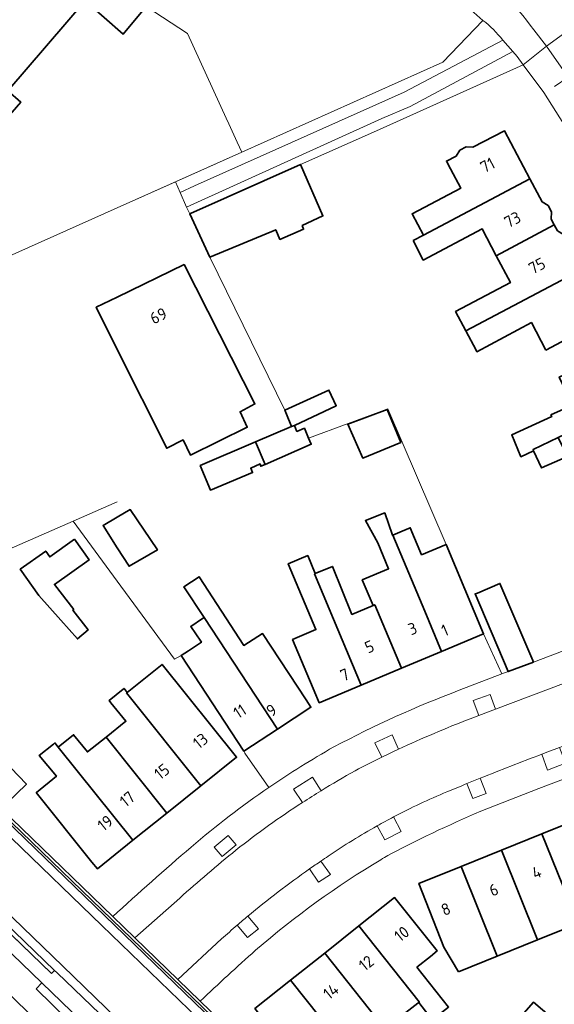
# Model space of a CAD drawing. Extents: x 152761 to 155748, y 459947 to 462743.
# Tile 237 of 256: x 154989 to 155050, y 462105 to 462218. Entities that reach past the tile are written whole.
import ezdxf
from ezdxf.enums import TextEntityAlignment as Align

# ---------------------------------------------------------------- set-up
doc = ezdxf.new("R2010")
doc.units = 0
doc.header["$LTSCALE"] = 0.75
doc.linetypes.add('AM-AS', pattern=[16, 10, -2, 2, -2])
for name, color, linetype, lineweight in [('B-RO-AM-AS_SPOOR-G', 251, 'AM-AS', 18), ('B-RO-GR-BEPLANTING_CULTUUR_HEESTERS-GV', 251, 'CONTINUOUS', 18), ('B-RO-GR-GROENVOORZIENING-GV', 251, 'CONTINUOUS', 18), ('B-RO-IE-TERREINAFSCHEIDING_KUNSTMATIG_HEKWERK-G', 251, 'IE-TERREINAFSCHEIDING-KUNSTMATIG', 18), ('B-RO-IE-TERREINAFSCHEIDING_KUNSTMATIG_MUUR-G', 251, 'IE-TERREINAFSCHEIDING-KUNSTMATIG-DICHT', 18), ('B-RO-IE-TERREINAFSCHEIDING_KUNSTMATIG_MUUR-GV', 251, 'CONTINUOUS', 18), ('B-RO-KW-KUNSTWERK_GELUIDSWERING_SCHERM-G', 251, 'CONTINUOUS', 18), ('B-RO-OG-BEBOUWING-GV', 6, 'CONTINUOUS', 35), ('B-RO-OG-BEBOUWING-T18', 1, 'CONTINUOUS', 18), ('B-RO-OG-TERREIN_CULTUURSCHEIDING-GV', 251, 'CONTINUOUS', 18), ('B-RO-OG-TERREIN_ONBEGROEID-GV', 251, 'CONTINUOUS', 18), ('B-RO-VH-VERHARDING_ASFALT-GV', 251, 'CONTINUOUS', 18), ('B-RO-VH-VERHARDING_BETONSTRAATSTEEN-GV', 251, 'CONTINUOUS', 18), ('B-RO-VH-VERHARDING_HALFVERHARDING-GV', 251, 'CONTINUOUS', 18), ('B-RO-VH-VERHARDING_STRAATBAKSTEEN-GV', 251, 'CONTINUOUS', 18), ('B-RO-VH-VERHARDING_TEGEL-GV', 251, 'CONTINUOUS', 18)]:
    doc.layers.add(name, color=color, linetype=linetype, lineweight=lineweight)
doc.styles.add('NLCS-ISO-M200-T18', font='NLCS-ISO.ttf', dxfattribs={"height": 0.36})
doc.linetypes.add('IE-TERREINAFSCHEIDING-KUNSTMATIG', pattern='A,4,[82,NLCS.SHX,S=0.75,R=90,X=0,Y=0],4,-2', length=10)
doc.linetypes.add('IE-TERREINAFSCHEIDING-KUNSTMATIG-DICHT', pattern='A,8,-1,[82,NLCS.SHX,S=0.75,R=90,X=0,Y=0],-1', length=10)

msp = doc.modelspace()

# ---------------------------------------------------------------- linework, layer by layer
at = {"layer": 'B-RO-AM-AS_SPOOR-G', "flags": 128}
msp.add_lwpolyline([(155681.987, 461195.763), (155672.897, 461211.998), (155658.384, 461238), (155648.351, 461255.973), (155631.803, 461285.539), (155617.005, 461312.012), (155604.143, 461335.108), (155586.106, 461367.342), (155573.02, 461390.792), (155559.991, 461413.975), (155544.73, 461441.297), (155529.591, 461468.574), (155516.181, 461492.539), (155500.425, 461520.67), (155487.311, 461544.201), (155472.908, 461569.975), (155459.676, 461593.56), (155452.428, 461606.124), (155446.443, 461616.221), (155440.009, 461626.758), (155432.431, 461638.783), (155427.999, 461645.62), (155419.637, 461658.231), (155411.687, 461669.817), (155404.43, 461680.083), (155396.489, 461691.108), (155386.222, 461704.969), (155375.934, 461718.105), (155367.385, 461728.826), (155358.538, 461739.712), (155349.636, 461750.151), (155339.349, 461762.035), (155326.593, 461776.143), (155315.623, 461787.804), (155302.965, 461800.863), (155286.683, 461817.004), (155279.088, 461824.405), (155265.87, 461837.192), (155251.91, 461850.736), (155235.055, 461867.015), (155223.768, 461877.851), (155210.731, 461890.47), (155196.665, 461904.045), (155180.515, 461919.578), (155162.215, 461937.301), (155146.061, 461952.951), (155129.233, 461969.126), (155112.429, 461985.449), (155089.419, 462007.664), (155069.182, 462027.224), (155049.179, 462046.54), (155031.327, 462063.779), (155013.24, 462081.298), (154991.538, 462102.251), (154971.216, 462121.853), (154947.336, 462145.018), (154926.087, 462165.465), (154903.331, 462187.394), (154885.668, 462204.449), (154866.26, 462223.265), (154854.532, 462234.618), (154837.057, 462251.563), (154828.307, 462260.46), (154819.869, 462269.224), (154807.197, 462281.919), (154798.331, 462290.411), (154775.258, 462312.873), (154762.216, 462325.461), (154742.643, 462344.37), (154723.927, 462362.402), (154710.544, 462375.359), (154692.99, 462392.257), (154675.511, 462409.117), (154657.482, 462426.5), (154637.826, 462445.435), (154617.093, 462465.509), (154594.11, 462487.696), (154586.212, 462495.316)], dxfattribs=at)
at = {"layer": 'B-RO-GR-BEPLANTING_CULTUUR_HEESTERS-GV', "flags": 128}
for points in [[(155144.963, 461974.7), (155145.179, 461974.997), (155145.061, 461975.091), (155144.977, 461974.992), (155142.443, 461977.139), (155044.234, 462071.257), (154985.542, 462127.971), (154984.597, 462128.883), (154863.02, 462246.363), (154853.037, 462256.167), (154843.167, 462266.13), (154834.79, 462274.708), (154829.082, 462280.441), (154828.884, 462280.246), (154830.969, 462278.132), (154844.308, 462264.577)], [(154847.739, 462246.089), (154991.355, 462107.365), (155140.92, 461962.856), (155142.094, 461964.09), (155136.932, 461970.298), (154993.08, 462108.477), (154992.782, 462108.765), (154992.518, 462108.491), (154992.457, 462108.428), (154887.644, 462209.685), (154857.734, 462238.58)], [(154863.489, 462245.55), (155045.478, 462069.704), (155142.795, 461976.399), (155143.561, 461975.763), (155144.963, 461974.7)]]:
    msp.add_lwpolyline(points, dxfattribs=at)
at = {"layer": 'B-RO-GR-GROENVOORZIENING-GV', "flags": 128}
for points in [[(155043.401, 462138.744), (155042.785, 462140.435), (155040.836, 462139.733), (155041.483, 462138.019)], [(155048.715, 462133.577), (155049.386, 462131.732), (155051.432, 462132.537), (155050.765, 462134.353), (155049.411, 462133.839)], [(155013.637, 462123.169), (155012.741, 462124.258), (155011.125, 462122.928), (155012.021, 462121.84)]]:
    msp.add_lwpolyline(points, close=True, dxfattribs=at)
for points in [[(155032.269, 462134.141), (155031.527, 462135.797), (155029.558, 462134.9), (155030.364, 462133.232)], [(155023.384, 462129.392), (155022.399, 462130.959), (155020.206, 462129.551), (155021.247, 462128.04)], [(155040.122, 462130.204), (155040.813, 462128.499), (155042.332, 462129.08), (155041.641, 462130.819)], [(155029.811, 462125.353), (155030.715, 462123.74), (155032.566, 462124.696), (155031.711, 462126.385)], [(155022.063, 462120.417), (155023.104, 462118.896), (155024.452, 462119.767), (155023.366, 462121.315)], [(155013.754, 462113.958), (155014.95, 462112.539), (155016.188, 462113.554), (155014.985, 462115.002)]]:
    msp.add_lwpolyline(points, dxfattribs=at)
at = {"layer": 'B-RO-GR-GROENVOORZIENING-GV'}
for points in [[(155030.364, 462133.232, -0.0036051), (155032.269, 462134.141)], [(155041.641, 462130.819, 0.0007946), (155040.122, 462130.204)], [(155021.247, 462128.04, -0.0054902), (155023.384, 462129.392)], [(155031.711, 462126.385, 0.0070143), (155029.811, 462125.353)], [(155023.366, 462121.315, 0.0041977), (155022.063, 462120.417)], [(155014.985, 462115.002, 0.0048386), (155013.754, 462113.958)]]:
    msp.add_lwpolyline(points, format="xyb", dxfattribs=at)
at = {"layer": 'B-RO-IE-TERREINAFSCHEIDING_KUNSTMATIG_HEKWERK-G', "flags": 128}
for points in [[(154847.739, 462246.089), (154991.355, 462107.365)], [(155012.487, 462206.573), (155008.057, 462216.271), (155003.328, 462219.367)], [(155037.367, 462212.984), (155041.965, 462217.781)], [(155037.367, 462212.984), (155014.277, 462202.655)], [(155021.021, 462201.247), (155029.747, 462205.1), (155046.594, 462212.687)], [(155012.783, 462205.926), (155012.487, 462206.573)], [(155013.754, 462203.8), (155012.783, 462205.926)], [(155014.277, 462202.655), (155013.754, 462203.8)], [(155014.277, 462202.655), (155000, 462196.283)], [(155000, 462196.283), (154973.432, 462184.426)], [(154994.935, 462160.332), (155000, 462162.547)], [(154974.35, 462151.315), (154994.935, 462160.332)], [(154991.355, 462107.365), (155140.92, 461962.856)]]:
    msp.add_lwpolyline(points, dxfattribs=at)
at = {"layer": 'B-RO-IE-TERREINAFSCHEIDING_KUNSTMATIG_MUUR-G', "flags": 128}
for points in [[(154992.457, 462108.428), (154887.644, 462209.685)], [(154985.542, 462127.971), (155044.234, 462071.257), (155142.443, 461977.139), (155144.977, 461974.992), (155145.061, 461975.091)], [(154992.518, 462108.491), (154992.457, 462108.428)]]:
    msp.add_lwpolyline(points, dxfattribs=at)
at = {"layer": 'B-RO-IE-TERREINAFSCHEIDING_KUNSTMATIG_MUUR-GV', "flags": 128}
for points in [[(154843.398, 462266.356), (154835.02, 462274.935), (154830.017, 462279.965), (154829.508, 462280.477), (154829.323, 462280.663), (154829.082, 462280.441), (154834.79, 462274.708), (154843.167, 462266.13), (154853.037, 462256.167), (154863.02, 462246.363), (154984.597, 462128.883), (154985.542, 462127.971), (155044.234, 462071.257), (155142.443, 461977.139), (155144.977, 461974.992), (155145.061, 461975.091), (155145.186, 461975.238), (155144.939, 461975.447)], [(155144.939, 461975.447), (155142.659, 461977.379), (155123.553, 461995.689), (155116.655, 462002.3), (155090.984, 462026.902), (155085.937, 462031.739), (155053.756, 462062.579), (155044.458, 462071.49), (155032.313, 462083.226), (155026.382, 462088.957), (155009.521, 462105.25), (155006.941, 462107.742), (155002.023, 462112.494), (154999.473, 462114.958), (154982.052, 462131.792), (154965.879, 462147.42), (154940.823, 462171.632), (154940.701, 462171.75), (154863.245, 462246.595)], [(154857.734, 462238.58), (154887.644, 462209.685), (154992.457, 462108.428), (154992.518, 462108.491), (154992.782, 462108.765), (154860.425, 462236.714)]]:
    msp.add_lwpolyline(points, dxfattribs=at)
at = {"layer": 'B-RO-KW-KUNSTWERK_GELUIDSWERING_SCHERM-G', "flags": 128}
msp.add_lwpolyline([(154992.418, 462108.452), (154914.564, 462183.572), (154887.644, 462209.685)], dxfattribs=at)
at = {"layer": 'B-RO-OG-BEBOUWING-GV', "flags": 128}
msp.add_lwpolyline([(154983.441, 462202.139), (154988.923, 462208.398), (154987.421, 462209.694), (154996.317, 462220.032), (155000.659, 462216.194), (155003.328, 462219.367), (155008.639, 462225.681), (154992.936, 462239.354), (154988.891, 462242.877), (154980.965, 462233.815)], dxfattribs=at)
for points in [[(155038.244, 462200.742), (155039.411, 462198.526), (155033.838, 462195.595), (155035.129, 462193.141), (155047.342, 462199.609), (155044.42, 462205.124), (155040.797, 462203.217), (155040.021, 462203.255), (155039.308, 462202.884), (155038.88, 462202.207), (155037.778, 462201.627)], [(155008.386, 462195.614), (155008.305, 462195.578), (155010.6, 462190.622), (155018.176, 462193.747), (155018.655, 462192.652), (155021.376, 462193.817), (155021.231, 462194.229), (155023.597, 462195.336), (155021.021, 462201.247)], [(155033.936, 462192.509), (155035.117, 462190.279), (155041.867, 462193.863), (155043.49, 462190.78), (155050.151, 462194.308), (155049.794, 462194.983), (155049.826, 462195.809), (155049.446, 462196.521), (155048.753, 462196.948), (155047.342, 462199.609), (155035.129, 462193.141)], [(155052.959, 462189.005), (155051.551, 462191.663), (155051.583, 462192.495), (155051.204, 462193.206), (155050.508, 462193.634), (155050.151, 462194.308), (155043.49, 462190.78), (155045.111, 462187.702), (155038.822, 462184.37), (155040.008, 462182.146)], [(155007.684, 462189.766), (155000, 462186.038), (154997.583, 462184.865), (155000, 462180.024), (155005.665, 462168.68), (155007.549, 462169.635), (155008.384, 462167.898), (155014.908, 462171.092), (155014.093, 462172.87), (155015.788, 462173.776)], [(155049.194, 462179.949), (155054.995, 462183.021), (155055.879, 462183.489), (155052.959, 462189.005), (155040.008, 462182.146), (155041.187, 462179.934), (155041.278, 462179.764), (155047.53, 462183.108)], [(155056.635, 462179.592), (155050.717, 462176.845), (155052.229, 462173.623), (155049.772, 462172.501), (155049.859, 462172.31), (155045.27, 462170.211), (155046.327, 462167.71), (155047.78, 462168.375), (155047.708, 462168.53), (155050.607, 462169.925), (155053.363, 462171.205), (155060.166, 462174.362), (155057.542, 462180.013)], [(155019.985, 462171.163), (155020.336, 462171.312), (155025.12, 462173.568), (155024.283, 462175.351), (155019.228, 462173.055), (155019.409, 462172.602)], [(155030.989, 462173.132), (155026.462, 462171.457), (155028.177, 462167.565), (155032.529, 462169.348)], [(155020.336, 462171.312), (155019.985, 462171.163), (155015.856, 462169.403), (155016.969, 462166.84), (155022.255, 462169.136), (155021.949, 462169.853), (155021.471, 462170.974), (155020.606, 462170.622), (155020.575, 462170.701)], [(155050.607, 462169.925), (155047.708, 462168.53), (155047.78, 462168.375), (155048.694, 462166.42), (155051.649, 462167.728)], [(155016.969, 462166.84), (155015.856, 462169.403), (155009.524, 462166.705), (155010.686, 462163.894), (155015.524, 462165.894), (155015.308, 462166.407), (155016.389, 462166.893), (155016.47, 462166.623)], [(155000, 462160.78), (154998.37, 462159.827), (155000, 462157.273), (155001.358, 462155.146), (155004.596, 462157.018), (155001.477, 462161.643)], [(155037.219, 462145.374), (155035.284, 462149.984), (155031.619, 462158.722), (155031.599, 462158.713), (155030.694, 462161.27), (155028.478, 462160.378), (155029.912, 462157.824), (155031.128, 462154.865), (155028.103, 462153.584), (155029.348, 462150.644), (155029.55, 462150.729), (155032.608, 462143.439)], [(155037.219, 462145.374), (155042.041, 462147.397), (155037.739, 462157.651), (155034.916, 462156.467), (155033.618, 462159.56), (155032.696, 462159.174), (155031.619, 462158.722), (155035.284, 462149.984)], [(154995.081, 462158.243), (154992.246, 462156.226), (154991.781, 462156.879), (154988.869, 462154.807), (154991.005, 462151.806), (154993.51, 462148.956), (154995.422, 462146.816), (154996.653, 462147.841), (154994.906, 462150.119), (154994.999, 462150.196), (154992.778, 462153.056), (154996.769, 462155.87)], [(155020.122, 462146.76), (155022.788, 462140.404), (155023.175, 462139.482), (155027.997, 462141.505), (155022.639, 462154.276), (155022.705, 462154.303), (155021.852, 462156.362), (155019.611, 462155.434), (155022.79, 462147.884)], [(155027.997, 462141.505), (155032.608, 462143.439), (155029.55, 462150.729), (155029.348, 462150.644), (155026.916, 462149.62), (155024.687, 462155.123), (155022.705, 462154.303), (155022.639, 462154.276)], [(155009.96, 462149.256), (155018.369, 462136.443), (155022.213, 462138.966), (155021.665, 462139.802), (155016.66, 462147.428), (155014.518, 462146.055), (155009.387, 462153.945), (155007.652, 462152.772)], [(155047.676, 462144.319), (155043.904, 462153.174), (155041.326, 462152.076), (155041.061, 462151.963), (155044.856, 462143.054), (155047.747, 462144.153)], [(155009.787, 462149.139), (155008.437, 462148.228), (155009.571, 462146.543), (155009.655, 462146.418), (155008.161, 462145.437), (155007.325, 462144.888), (155014.524, 462133.919), (155018.369, 462136.443), (155009.96, 462149.256)], [(155004.365, 462143.264), (155001.137, 462140.676), (155001.06, 462140.615), (155009.601, 462129.961), (155013.686, 462133.235), (155005.145, 462143.89)], [(154998.714, 462135.548), (155005.7, 462126.833), (155009.601, 462129.961), (155001.06, 462140.615), (155001.137, 462140.676), (155000.784, 462141.13), (155000.68, 462141.047), (154999.068, 462139.751), (154999.275, 462139.493), (155000.982, 462137.366)], [(155005.7, 462126.833), (154998.714, 462135.548), (154996.579, 462133.84), (154994.991, 462135.81), (154993.232, 462134.392), (155001.799, 462123.706)], [(154992.673, 462134.734), (154991.02, 462133.419), (154993.005, 462131.043), (154990.715, 462129.2), (154990.696, 462129.185), (154997.088, 462121.211), (154997.714, 462120.431), (155001.799, 462123.706), (154993.232, 462134.392), (154992.847, 462134.873)], [(154985.967, 462133.86), (154983.702, 462131.615), (154987.333, 462127.968), (154989.562, 462130.159)], [(155053.574, 462126.393), (155048.728, 462124.442), (155052.877, 462114.14), (155057.724, 462116.089), (155053.948, 462125.466)], [(155048.238, 462112.275), (155052.877, 462114.14), (155048.728, 462124.442), (155044.09, 462122.574)], [(155044.09, 462122.574), (155039.452, 462120.706), (155043.599, 462110.409), (155048.238, 462112.275)], [(155039.169, 462108.628), (155043.599, 462110.409), (155039.452, 462120.706), (155034.605, 462118.755), (155037.492, 462111.457)], [(155034.385, 462109.152), (155035.927, 462110.383), (155036.708, 462111.007), (155031.815, 462117.136), (155027.718, 462113.876), (155034.661, 462105.152), (155034.59, 462105.097), (155036.143, 462103.09), (155038.014, 462104.573)], [(155034.488, 462105.017), (155034.59, 462105.097), (155034.661, 462105.152), (155027.718, 462113.876), (155023.806, 462110.762), (155030.718, 462102.076)], [(155030.718, 462102.076), (155023.806, 462110.762), (155019.893, 462107.649), (155028.397, 462096.963), (155028.794, 462097.29), (155031.011, 462100.56), (155031.579, 462101.019), (155030.714, 462102.073)], [(155016.42, 462103.606), (155020.702, 462098.225), (155023.062, 462100.11), (155029.01, 462092.56), (155030.713, 462093.938), (155028.335, 462096.912), (155028.397, 462096.963), (155019.893, 462107.649), (155015.797, 462104.389)], [(155048.83, 462102.225), (155049.83, 462103.375), (155047.761, 462105.124), (155045.822, 462102.893), (155047.864, 462101.114)]]:
    msp.add_lwpolyline(points, close=True, dxfattribs=at)
at = {"layer": 'B-RO-OG-TERREIN_CULTUURSCHEIDING-GV', "flags": 128}
for points in [[(155041.965, 462217.781), (155037.367, 462212.984), (155014.277, 462202.655)], [(155014.277, 462202.655), (155006.687, 462199.267), (155007.198, 462198.018), (155008.862, 462198.796), (155032.935, 462209.541), (155044.235, 462215.52)], [(155015.856, 462169.403), (155019.985, 462171.163), (155019.409, 462172.602), (155019.228, 462173.055), (155010.6, 462190.622), (155008.305, 462195.578), (155007.951, 462196.356), (155007.198, 462198.018), (155006.687, 462199.267), (155000, 462196.283), (154973.432, 462184.426)], [(155039.22, 462140.91), (155044.149, 462142.785), (155042.041, 462147.397), (155037.219, 462145.374), (155032.608, 462143.439), (155027.997, 462141.505), (155023.175, 462139.482), (155022.788, 462140.404), (155020.122, 462146.76), (155022.79, 462147.884), (155019.611, 462155.434), (155021.852, 462156.362), (155022.705, 462154.303), (155024.687, 462155.123), (155026.916, 462149.62), (155029.348, 462150.644), (155028.103, 462153.584), (155031.128, 462154.865), (155029.912, 462157.824), (155028.478, 462160.378), (155030.694, 462161.27), (155031.599, 462158.713), (155031.619, 462158.722), (155032.696, 462159.174), (155033.618, 462159.56), (155034.916, 462156.467), (155037.739, 462157.651), (155031.034, 462173.209), (155021.949, 462169.853), (155022.255, 462169.136), (155016.969, 462166.84), (155016.47, 462166.623), (155016.389, 462166.893), (155015.308, 462166.407), (155015.524, 462165.894), (155010.686, 462163.894), (155009.524, 462166.705), (155015.856, 462169.403)], [(154974.35, 462151.315), (154994.935, 462160.332), (155000, 462153.425), (155006.561, 462144.479), (155007.325, 462144.888), (155008.161, 462145.437), (155009.655, 462146.418), (155009.571, 462146.543), (155008.437, 462148.228), (155009.787, 462149.139), (155009.96, 462149.256), (155007.652, 462152.772), (155009.387, 462153.945), (155014.518, 462146.055), (155016.66, 462147.428), (155021.665, 462139.802), (155022.213, 462138.966), (155018.369, 462136.443), (155014.524, 462133.919), (155014.626, 462133.707), (155017.402, 462129.769)]]:
    msp.add_lwpolyline(points, dxfattribs=at)
at = {"layer": 'B-RO-OG-TERREIN_CULTUURSCHEIDING-GV'}
for points in [[(155044.235, 462215.52, 0.063783), (155041.965, 462217.781)], [(155024.847, 462134.413, -0.0319223), (155039.22, 462140.91)], [(155017.402, 462129.769, -0.020935), (155024.847, 462134.413)]]:
    msp.add_lwpolyline(points, format="xyb", dxfattribs=at)
at = {"layer": 'B-RO-OG-TERREIN_CULTUURSCHEIDING-GV', "flags": 128}
for points in [[(155008.305, 462195.578), (155008.386, 462195.614), (155021.021, 462201.247), (155029.747, 462205.1), (155046.594, 462212.687), (155045.898, 462213.651), (155045.407, 462214.202), (155033.617, 462207.907), (155030.343, 462206.539), (155007.951, 462196.356)], [(155007.684, 462189.766), (155015.788, 462173.776), (155014.093, 462172.87), (155014.908, 462171.092), (155008.384, 462167.898), (155007.549, 462169.635), (155005.665, 462168.68), (155000, 462180.024), (154997.583, 462184.865), (155000, 462186.038)], [(155030.989, 462173.132), (155032.529, 462169.348), (155028.177, 462167.565), (155026.462, 462171.457)], [(155000, 462160.78), (155001.477, 462161.643), (155004.596, 462157.018), (155001.358, 462155.146), (155000, 462157.273), (154998.37, 462159.827)]]:
    msp.add_lwpolyline(points, close=True, dxfattribs=at)
at = {"layer": 'B-RO-OG-TERREIN_ONBEGROEID-GV', "flags": 128}
msp.add_lwpolyline([(155208.2, 461901.066), (155152.902, 461953.802), (155142.094, 461964.09), (155140.92, 461962.856), (154991.355, 462107.365), (154990.672, 462106.666), (154998.045, 462099.46), (155022.518, 462076.142), (155045.001, 462054.332), (155074.589, 462025.938), (155102.014, 461998.922), (155124.035, 461977.628), (155143.879, 461958.584), (155170.19, 461933.713), (155197.427, 461907.496), (155220.469, 461885.08), (155220.802, 461885.408), (155223.558, 461882.736), (155223.637, 461882.861), (155207.472, 461898.537)], dxfattribs=at)
at = {"layer": 'B-RO-VH-VERHARDING_ASFALT-GV', "flags": 128}
for points in [[(155145.933, 461974.399), (155145.179, 461974.997), (155144.963, 461974.7), (155143.561, 461975.763), (155142.795, 461976.399), (155045.478, 462069.704), (154863.489, 462245.55)], [(154860.425, 462236.714), (154992.782, 462108.765), (154993.08, 462108.477), (155136.932, 461970.298), (155142.094, 461964.09), (155152.902, 461953.802)], [(154987.856, 462123.955), (154998.233, 462113.919), (155009.332, 462103.205), (155020.425, 462092.464), (155032.266, 462081.056), (155043.388, 462070.342), (155055.807, 462058.416), (155067.674, 462047.052), (155079.225, 462035.971), (155091.102, 462024.588), (155102.962, 462013.227), (155125.265, 461991.847), (155136.391, 461981.159), (155147.546, 461970.502), (155158.677, 461959.88), (155158.785, 461959.766), (155158.951, 461959.93), (155160.128, 461961.096), (155149.188, 461971.601), (155145.765, 461974.098), (155145.933, 461974.399)], [(155217.381, 461903.45), (155217.324, 461903.704), (155206.962, 461913.632), (155178.083, 461941.308), (155163.599, 461955.145), (155159.348, 461959.232), (155158.785, 461959.766), (155158.677, 461959.88), (155147.546, 461970.502), (155136.391, 461981.159), (155125.265, 461991.847), (155102.962, 462013.227), (155091.102, 462024.588), (155079.225, 462035.971), (155067.674, 462047.052), (155055.807, 462058.416), (155043.388, 462070.342), (155032.266, 462081.056), (155020.425, 462092.464), (155009.332, 462103.205), (154998.233, 462113.919), (154987.856, 462123.955)], [(155152.902, 461953.802), (155154.06, 461955.002), (155154.199, 461955.146), (155154.029, 461955.309), (155142.636, 461966.209), (155131.513, 461976.87), (155120.362, 461987.548), (155109.21, 461998.241), (155098.068, 462008.925), (155086.204, 462020.305), (155075.051, 462030.985), (155063.236, 462042.321), (155051.372, 462053.699), (155038.901, 462065.674), (155027.762, 462076.404), (155015.953, 462087.793), (155004.829, 462098.516), (154993.746, 462109.249), (154983.363, 462119.259)], [(154983.363, 462119.259), (154993.746, 462109.249), (155004.829, 462098.516), (155015.953, 462087.793), (155027.762, 462076.404), (155038.901, 462065.674), (155051.372, 462053.699), (155063.236, 462042.321), (155075.051, 462030.985), (155086.204, 462020.305), (155098.068, 462008.925), (155109.21, 461998.241), (155120.362, 461987.548), (155131.513, 461976.87), (155142.636, 461966.209), (155154.029, 461955.309), (155154.199, 461955.146), (155154.87, 461954.525), (155159.136, 461950.44), (155173.58, 461936.6), (155188.027, 461922.762), (155202.474, 461908.904), (155212.81, 461898.996), (155213.073, 461898.949)]]:
    msp.add_lwpolyline(points, dxfattribs=at)
at = {"layer": 'B-RO-VH-VERHARDING_BETONSTRAATSTEEN-GV', "flags": 128}
msp.add_lwpolyline([(155008.862, 462198.796), (155007.198, 462198.018), (155007.951, 462196.356), (155030.343, 462206.539), (155033.617, 462207.907), (155045.407, 462214.202), (155044.235, 462215.52), (155032.935, 462209.541)], close=True, dxfattribs=at)
at = {"layer": 'B-RO-VH-VERHARDING_HALFVERHARDING-GV', "flags": 128}
msp.add_lwpolyline([(155168.12, 461927.617), (155214.407, 461882.908), (155218.621, 461878.86), (155219.805, 461880.037), (155219.851, 461880.015), (155221.483, 461881.743), (155222.404, 461880.873), (155222.915, 461881.734), (155219.977, 461884.594), (155220.469, 461885.08), (155197.427, 461907.496), (155170.19, 461933.713), (155143.879, 461958.584), (155124.035, 461977.628), (155102.014, 461998.922), (155074.589, 462025.938), (155045.001, 462054.332), (155022.518, 462076.142), (154998.045, 462099.46), (154990.672, 462106.666), (154991.355, 462107.365), (154847.739, 462246.089)], dxfattribs=at)
at = {"layer": 'B-RO-VH-VERHARDING_STRAATBAKSTEEN-GV'}
for points in [[(155032.637, 462232.693, -0.0567004), (155047.784, 462216.694)], [(155040.483, 462137.64, 0.017163), (155032.269, 462134.141)], [(155032.269, 462134.141, 0.0036051), (155030.364, 462133.232)], [(155041.641, 462130.819, -0.0050874), (155048.715, 462133.577)], [(155030.364, 462133.232, 0.0061201), (155027.297, 462131.687)], [(155027.297, 462131.687, 0.0109645), (155023.384, 462129.392)], [(155037.818, 462129.258, -0.0017907), (155040.122, 462130.204)], [(155040.122, 462130.204, -0.0007946), (155041.641, 462130.819)], [(155023.384, 462129.392, 0.0054902), (155021.247, 462128.04)], [(155031.711, 462126.385, -0.0220736), (155037.818, 462129.258)], [(155021.247, 462128.04, 0.0223741), (155013.613, 462122.575)], [(155029.811, 462125.353, -0.0070143), (155031.711, 462126.385)], [(155024.211, 462121.882, -0.0215273), (155029.811, 462125.353)], [(155013.613, 462122.575, 0.011874), (155007.161, 462117.077)], [(155022.063, 462120.417, -0.0041977), (155023.366, 462121.315)], [(155023.366, 462121.315, -0.0029956), (155024.211, 462121.882)], [(155014.985, 462115.002, -0.0210517), (155022.063, 462120.417)], [(155013.754, 462113.958, -0.0048386), (155014.985, 462115.002)], [(155011.971, 462112.389, -0.0059803), (155013.754, 462113.958)]]:
    msp.add_lwpolyline(points, format="xyb", dxfattribs=at)
at = {"layer": 'B-RO-VH-VERHARDING_STRAATBAKSTEEN-GV', "flags": 128}
for points in [[(155047.784, 462216.694), (155049.265, 462214.806), (155053.151, 462217.658), (155052.091, 462219.152)], [(155053.573, 462217.063), (155053.151, 462217.658), (155049.265, 462214.806)], [(155049.265, 462214.806), (155051.733, 462211.258), (155053.139, 462209.181)], [(155048.715, 462133.577), (155049.411, 462133.839), (155050.765, 462134.353), (155059.121, 462137.525), (155060.457, 462138.032), (155067.261, 462140.615), (155068.879, 462141.229), (155075.845, 462143.873), (155073.428, 462150.098), (155071.782, 462149.475), (155070.308, 462148.918), (155062.498, 462145.965), (155061.028, 462145.409)], [(155061.028, 462145.409), (155043.401, 462138.744), (155041.483, 462138.019), (155040.483, 462137.64)], [(155007.161, 462117.077), (155002.023, 462112.494), (155006.941, 462107.742), (155011.971, 462112.389)]]:
    msp.add_lwpolyline(points, dxfattribs=at)
at = {"layer": 'B-RO-VH-VERHARDING_TEGEL-GV'}
for points in [[(155047.784, 462216.694, 0.0567004), (155032.637, 462232.693)], [(155041.965, 462217.781, -0.063783), (155044.235, 462215.52)], [(155039.22, 462140.91, 0.0319223), (155024.847, 462134.413)], [(155032.269, 462134.141, -0.017163), (155040.483, 462137.64)], [(155024.847, 462134.413, 0.020935), (155017.402, 462129.769)], [(155048.715, 462133.577, 0.0050874), (155041.641, 462130.819)], [(155027.297, 462131.687, -0.0061201), (155030.364, 462133.232)], [(155023.384, 462129.392, -0.0109645), (155027.297, 462131.687)], [(155040.122, 462130.204, 0.0017907), (155037.818, 462129.258)], [(155017.402, 462129.769, 0.0270525), (155008.47, 462122.924)], [(155037.818, 462129.258, 0.0220736), (155031.711, 462126.385)], [(155013.613, 462122.575, -0.0223741), (155021.247, 462128.04)], [(155031.394, 462122.134, -0.0229955), (155042.41, 462127.323)], [(155029.811, 462125.353, 0.0215273), (155024.211, 462121.882)], [(155008.47, 462122.924, 0.0061921), (154999.473, 462114.958)], [(155007.161, 462117.077, -0.011874), (155013.613, 462122.575)], [(155015.878, 462111.089, -0.0437834), (155030.252, 462121.479)], [(155024.211, 462121.882, 0.0029956), (155023.366, 462121.315)], [(155030.252, 462121.479, -0.0018336), (155031.06, 462121.957)], [(155022.063, 462120.417, 0.0210517), (155014.985, 462115.002)], [(155013.754, 462113.958, 0.0059803), (155011.971, 462112.389)], [(155009.521, 462105.25, -0.0080349), (155015.878, 462111.089)]]:
    msp.add_lwpolyline(points, format="xyb", dxfattribs=at)
at = {"layer": 'B-RO-VH-VERHARDING_TEGEL-GV', "flags": 128}
for points in [[(155033.999, 462224.96), (155034.18, 462224.978), (155036.358, 462223.147), (155036.096, 462222.844), (155037.032, 462222.036), (155040.221, 462219.285), (155041.965, 462217.781)], [(155044.235, 462215.52), (155045.407, 462214.202), (155045.898, 462213.651), (155046.594, 462212.687), (155049.265, 462214.806), (155047.784, 462216.694)], [(155050.18, 462210.198), (155051.733, 462211.258), (155049.265, 462214.806), (155046.594, 462212.687), (155048.956, 462209.511), (155052.145, 462204.434)], [(155043.401, 462138.744), (155061.028, 462145.409), (155060.39, 462147.115), (155061.875, 462147.664), (155062.498, 462145.965), (155070.308, 462148.918), (155069.647, 462150.655), (155071.146, 462151.232), (155071.782, 462149.475), (155073.428, 462150.098), (155077.264, 462151.548), (155073.758, 462159.6)], [(155070.555, 462152.83), (155047.747, 462144.153), (155044.856, 462143.054), (155044.149, 462142.785), (155039.22, 462140.91)], [(155082.224, 462146.294), (155075.845, 462143.873), (155068.879, 462141.229), (155069.544, 462139.522), (155067.899, 462138.908), (155067.261, 462140.615), (155060.457, 462138.032), (155061.107, 462136.311), (155059.785, 462135.797), (155059.121, 462137.525), (155050.765, 462134.353), (155051.432, 462132.537), (155049.386, 462131.732), (155048.715, 462133.577)], [(155040.483, 462137.64), (155041.483, 462138.019), (155040.836, 462139.733), (155042.785, 462140.435), (155043.401, 462138.744)], [(155042.41, 462127.323), (155048.366, 462129.636), (155051.717, 462130.906), (155052.857, 462131.338), (155060.38, 462134.189), (155076.526, 462140.35)], [(155030.364, 462133.232), (155029.558, 462134.9), (155031.527, 462135.797), (155032.269, 462134.141)], [(155021.247, 462128.04), (155020.206, 462129.551), (155022.399, 462130.959), (155023.384, 462129.392)], [(155041.641, 462130.819), (155042.332, 462129.08), (155040.813, 462128.499), (155040.122, 462130.204)], [(155031.711, 462126.385), (155032.566, 462124.696), (155030.715, 462123.74), (155029.811, 462125.353)], [(155023.366, 462121.315), (155024.452, 462119.767), (155023.104, 462118.896), (155022.063, 462120.417)], [(155031.06, 462121.957), (155031.394, 462122.134)], [(154999.473, 462114.958), (155002.023, 462112.494), (155007.161, 462117.077)], [(155014.985, 462115.002), (155016.188, 462113.554), (155014.95, 462112.539), (155013.754, 462113.958)], [(155011.971, 462112.389), (155006.941, 462107.742), (155009.521, 462105.25)]]:
    msp.add_lwpolyline(points, dxfattribs=at)
msp.add_lwpolyline([(155013.637, 462123.169), (155012.021, 462121.84), (155011.125, 462122.928), (155012.741, 462124.258)], close=True, dxfattribs=at)

# ---------------------------------------------------------------- texts
at = {"layer": 'B-RO-OG-BEBOUWING-T18', "style": 'NLCS-ISO-M200-T18'}
for s, rotation, p in [('71', 28, (155042.494, 462201.167)), ('73', 27.9, (155045.359, 462194.914)), ('75', 27.9, (155048.168, 462189.615)), ('69', 25.9, (155004.722, 462183.883)), ('3', 22.8, (155033.879, 462147.993)), ('1', 22.7, (155037.588, 462147.804)), ('5', 22.8, (155028.937, 462145.914)), ('7', 22.4, (155026.102, 462142.695)), ('11', 32.8, (155014.057, 462138.502)), ('9', 33.3, (155017.696, 462138.628)), ('13', 38.5, (155009.54, 462135.109)), ('15', 38.5, (155005.117, 462131.589)), ('17', 38.5, (155001.149, 462128.43)), ('19', 38.5, (154998.613, 462125.682)), ('4', 22, (155048.124, 462120.016)), ('6', 22, (155043.203, 462118.027)), ('8', 22, (155037.705, 462115.804)), ('10', 38.5, (155032.639, 462112.968)), ('12', 38.6, (155028.575, 462109.605)), ('14', 38.6, (155024.519, 462106.367))]:
    msp.add_text(s, height=1.35, rotation=rotation, dxfattribs=at).set_placement(p, align=Align.MIDDLE)

doc.saveas('drawing.dxf')
